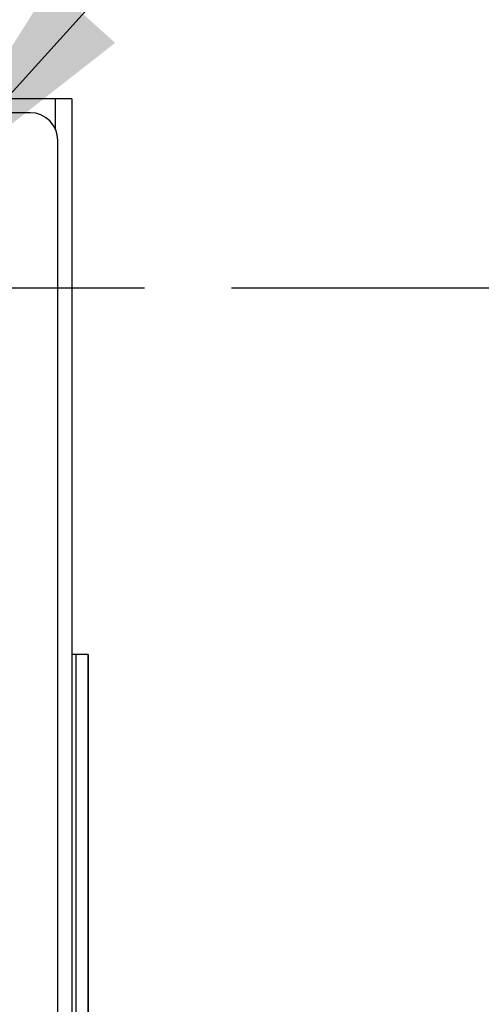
# Model space of a CAD drawing. Header units: inches. Extents: x 0.2 to 16.8, y 0.1 to 10.8.
# Tile 35 of 46: x 4.426 to 4.759, y 7.118 to 7.827. Entities that reach past the tile are written whole.
import ezdxf

# ---------------------------------------------------------------- set-up
doc = ezdxf.new("R2010")
doc.units = ezdxf.units.IN
doc.header["$LTSCALE"] = 0.935
doc.header["$MEASUREMENT"] = 0
doc.linetypes.add('CENTER', pattern=[0.6, 0.375, -0.075, 0.075, -0.075])
doc.layers.get('0').update_dxf_attribs({"linetype": 'CONTINUOUS'})
for name, color, linetype in [('DEFAULT_1', 7, 'CENTER'), ('DETAIL', 7, 'CONTINUOUS'), ('DIMENSIONS', 7, 'CONTINUOUS')]:
    doc.layers.add(name, color=color, linetype=linetype)
doc.styles.get("Standard").update_dxf_attribs({"font": 'txt', "width": 0.8})
doc.dimstyles.new('DIMSTYLE_2', dxfattribs={"dimtxt": 0.125, "dimasz": 0.18, "dimexe": 0.18, "dimexo": 0.0625, "dimgap": 0.09, "dimtad": 0, "dimtih": 1, "dimtoh": 1, "dimdec": 3, "dimzin": 4, "dimdsep": 46, "dimtxsty": 'STANDARD', "dimblk": '_FILLED', "dimblk1": '_FILLED', "dimblk2": '_FILLED', "dimcen": 0.09, "dimadec": 0, "dimazin": 0, "dimtp": 0.001, "dimtm": 0.001, "dimtfac": 1, "dimtdec": 3, "dimtofl": 0, "dimtmove": 0, "dimatfit": 3, "dimldrblk": '_FILLED', "dimfxl": 1, "dimtolj": 1, "dimtzin": 4, "dimarcsym": 0})

# ---------------------------------------------------------------- blocks, each defined once
blk = doc.blocks.new('*D2')
at = {"layer": 'DIMENSIONS', "color": 2, "linetype": 'CONTINUOUS'}
blk.add_line((4.57894, 7.63433), (5.16314, 7.63433), dxfattribs=at)
at = {"layer": 'DIMENSIONS', "color": 2, "linetype": 'CONTINUOUS', "width": 0.8}
for s, p in [('[', (5.75064, 7.57183)), (']', (6.25064, 7.57183)), ('.014', (5.22564, 7.57183)), ('0.36', (5.85064, 7.57183))]:
    blk.add_text(s, height=0.125, dxfattribs=at).set_placement(p)
blk = doc.blocks.new('_FILLED')
at = {"color": 0, "linetype": 'BYBLOCK'}
blk.add_solid([(0, 0), (-1, 0.1736), (-1, -0.1736)], dxfattribs=at)

msp = doc.modelspace()

# ---------------------------------------------------------------- linework, layer by layer
at = {"color": 7, "linetype": 'CONTINUOUS'}
for p, q in [((4.46394, 7.77033), (3.67594, 7.77033)), ((4.46394, 7.77033), (4.46394, 3.63557)), ((4.43394, 7.76033), (4.10441, 7.76033)), ((4.45394, 3.67033), (4.45394, 7.74033)), ((4.47566, 7.37033), (4.46394, 7.37033)), ((4.47566, 7.37033), (4.47566, 3.37033))]:
    msp.add_line(p, q, dxfattribs=at)
at = {"color": 9, "linetype": 'CONTINUOUS'}
for p, q in [((4.45194, 7.77033), (4.45194, 7.74779)), ((4.46689, 7.37033), (4.46689, 3.63557)), ((4.4755, 7.37033), (4.4755, 3.37033))]:
    msp.add_line(p, q, dxfattribs=at)
at = {"color": 7, "linetype": 'CONTINUOUS'}
msp.add_arc((4.43394, 7.74033), 0.02, 0, 90, dxfattribs=at)
at = {"layer": 'DEFAULT_1', "color": 7, "linetype": 'CENTER'}
msp.add_line((4.32894, 7.63433), (4.51644, 7.63433), dxfattribs=at)
at = {"layer": 'DETAIL', "color": 2, "linetype": 'CONTINUOUS'}
msp.add_line((4.35136, 7.69799), (5.09394, 8.52033), dxfattribs=at)
msp.add_solid([(4.4488, 7.85253), (4.35136, 7.69799), (4.49519, 7.81064)], dxfattribs=at)

# ---------------------------------------------------------------- dimensions: what is measured, and where the dimension line sits
at = {"layer": 'DIMENSIONS', "color": 2, "linetype": 'CONTINUOUS'}
dim = msp.add_ordinate_dim(feature_location=(4.57894, 7.63433), offset=(0.5842, 0), dtype=0, origin=(3.96994, 7.64833), dimstyle='DIMSTYLE_2', dxfattribs=at)
dim.commit()
dim.dimension.update_dxf_attribs({"geometry": '*D2', "text_midpoint": (5.78814, 7.63433)})

doc.saveas('drawing.dxf')
